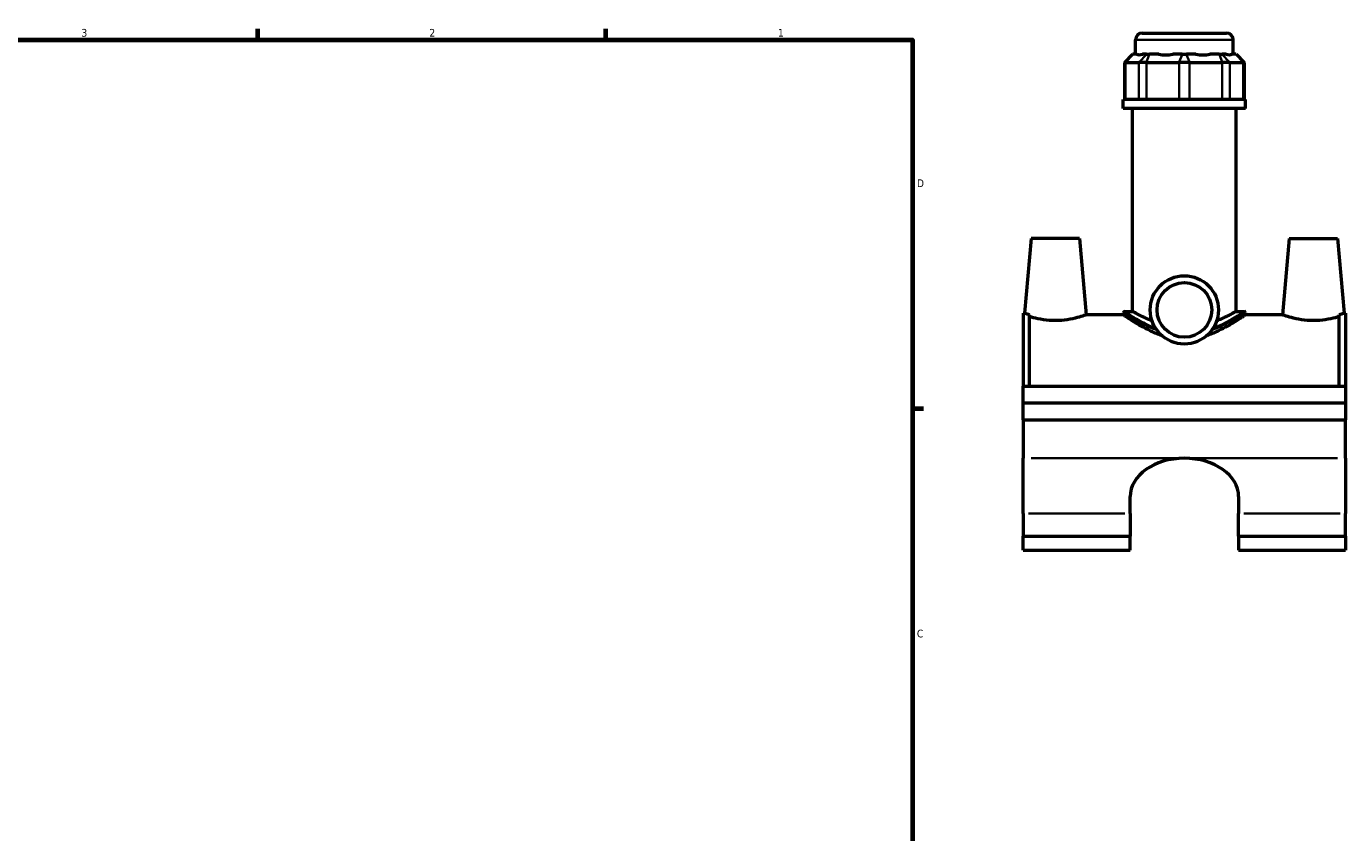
# Model space of a CAD drawing. Header units: inches. Extents: x 0.1 to 45.2, y 0.1 to 44.6.
# Tile 5 of 6: x 22.7 to 38.8, y 11.3 to 21.2. Entities that reach past the tile are written whole.
import ezdxf

# ---------------------------------------------------------------- set-up
doc = ezdxf.new("R2010")
doc.units = ezdxf.units.IN
doc.header["$MEASUREMENT"] = 0
for name, color, linetype, lineweight in [('Border (ANSI)', 7, 'Continuous', 70), ('Visible (ANSI)', 7, 'Continuous', 50), ('Visible Narrow (ANSI)', 7, 'Continuous', 35)]:
    doc.layers.add(name, color=color, linetype=linetype, lineweight=lineweight)
doc.styles.add('Note Text (ANSI)', font='tahoma.ttf')

# ---------------------------------------------------------------- blocks, each defined once
blk = doc.blocks.new('Borders Default Border')
at = {"layer": 'Border (ANSI)'}
for p, q in [((25.5, 21), (25.5, 21.134)), ((29.75, 21), (29.75, 21.134)), ((33.5, 16.5), (33.634, 16.5))]:
    blk.add_line(p, q, dxfattribs=at)
at = {"layer": 'Border (ANSI)', "flags": 128}
blk.add_lwpolyline([(0.5, 1), (0.5, 21), (33.5, 21), (33.5, 1), (0.5, 1)], dxfattribs=at)
at = {"layer": 'Border (ANSI)', "color": 5, "true_color": 0x0000ff, "char_height": 0.0945, "attachment_point": 7, "style": 'Note Text (ANSI)'}
for s, insert in [('3', (23.346, 21.038)), ('2', (27.596, 21.04)), ('1', (31.854, 21.04)), ('D', (33.553, 19.203)), ('C', (33.552, 13.701))]:
    blk.add_mtext(s, dxfattribs=dict(at, insert=insert))

msp = doc.modelspace()

# ---------------------------------------------------------------- linework, layer by layer
at = {"layer": 'Visible (ANSI)'}
for p, q in [((36.222, 20.825), (36.222, 21.001)), ((36.305, 21.083), (37.333, 21.083)), ((37.416, 20.825), (37.416, 21.001)), ((36.186, 20.825), (36.087, 20.726)), ((36.186, 20.825), (36.191, 20.825)), ((36.239, 20.825), (36.191, 20.825)), ((36.357, 20.825), (36.309, 20.825)), ((36.357, 20.825), (36.393, 20.825)), ((36.509, 20.825), (36.393, 20.825)), ((36.794, 20.825), (36.678, 20.825)), ((36.794, 20.825), (36.844, 20.825)), ((36.96, 20.825), (36.844, 20.825)), ((37.245, 20.825), (37.129, 20.825)), ((37.245, 20.825), (37.281, 20.825)), ((37.329, 20.825), (37.281, 20.825)), ((37.447, 20.825), (37.399, 20.825)), ((37.447, 20.825), (37.452, 20.825)), ((37.452, 20.825), (37.551, 20.726)), ((36.099, 20.726), (36.087, 20.726)), ((36.087, 20.726), (36.087, 20.272)), ((36.099, 20.726), (36.265, 20.726)), ((36.355, 20.726), (36.265, 20.726)), ((36.355, 20.726), (36.756, 20.726)), ((36.882, 20.726), (36.756, 20.726)), ((36.882, 20.726), (37.283, 20.726)), ((37.373, 20.726), (37.283, 20.726)), ((37.373, 20.726), (37.539, 20.726)), ((37.551, 20.726), (37.539, 20.726)), ((37.551, 20.726), (37.551, 20.272)), ((37.565, 20.272), (36.073, 20.272)), ((36.073, 20.161), (36.073, 20.272)), ((37.565, 20.161), (36.073, 20.161)), ((36.185, 17.685), (36.185, 20.161)), ((37.453, 17.685), (37.453, 20.161)), ((37.565, 20.161), (37.565, 20.272)), ((34.948, 18.575), (34.868, 17.664)), ((35.538, 18.575), (34.948, 18.575)), ((35.538, 18.575), (35.62, 17.642)), ((38.1, 18.575), (38.018, 17.642)), ((38.1, 18.575), (38.69, 18.575)), ((38.69, 18.575), (38.77, 17.664)), ((34.849, 17.664), (34.849, 16.772)), ((34.849, 17.664), (34.868, 17.664)), ((34.928, 16.772), (34.928, 17.644)), ((36.073, 17.642), (35.62, 17.642)), ((36.073, 17.669), (36.073, 17.642)), ((36.09, 17.685), (36.185, 17.685)), ((37.453, 17.685), (37.548, 17.685)), ((37.565, 17.669), (37.565, 17.642)), ((38.018, 17.642), (37.565, 17.642)), ((38.71, 16.772), (38.71, 17.644)), ((38.77, 17.664), (38.789, 17.664)), ((38.789, 17.664), (38.789, 16.772)), ((34.849, 16.772), (38.789, 16.772)), ((34.849, 16.567), (34.849, 16.772)), ((38.789, 16.772), (38.789, 16.567)), ((34.849, 16.567), (38.789, 16.567)), ((34.849, 16.567), (38.789, 16.567)), ((34.849, 16.361), (34.849, 16.567)), ((38.789, 16.567), (38.789, 16.361)), ((34.849, 16.361), (34.849, 15.891)), ((34.849, 16.361), (38.789, 16.361)), ((38.789, 15.891), (38.789, 16.361)), ((34.849, 15.217), (34.849, 15.891)), ((38.789, 15.891), (38.789, 15.217)), ((36.156, 15.217), (36.156, 15.422)), ((37.482, 15.422), (37.482, 15.217)), ((34.849, 15.217), (34.849, 14.938)), ((36.156, 15.217), (36.156, 14.938)), ((37.482, 14.938), (37.482, 15.217)), ((38.789, 14.938), (38.789, 15.217)), ((34.849, 14.768), (34.849, 14.938)), ((34.849, 14.938), (36.156, 14.938)), ((36.156, 14.768), (36.156, 14.938)), ((37.482, 14.938), (37.482, 14.768)), ((37.482, 14.938), (38.789, 14.938)), ((38.789, 14.938), (38.789, 14.768)), ((34.849, 14.768), (36.156, 14.768)), ((37.482, 14.768), (38.789, 14.768))]:
    msp.add_line(p, q, dxfattribs=at)
for radius in [0.417, 0.334]:
    msp.add_circle((36.819, 17.703), radius, dxfattribs=at)
for centre, radius, start, end in [((36.305, 21.001), 0.0829, 90, 180), ((37.333, 21.001), 0.0829, 0, 90), ((36.09, 17.669), 0.0166, 90, 180), ((37.548, 17.669), 0.0166, 0, 90)]:
    msp.add_arc(centre, radius, start, end, dxfattribs=at)
for centre, major_axis, ratio, start_param, end_param in [((36.819, 21.415), (-0.585, -0.585), 0.198912, 0.042463, 0.350237), ((36.819, 21.415), (0.496, 0.496), 0.668179, 3.576754, 3.884528), ((36.819, 21.415), (-0.496, 0.496), 0.668179, 2.398657, 2.706431), ((36.819, 21.415), (-0.585, 0.585), 0.198912, 2.791356, 3.09913), ((36.819, 15.422), (-0.663, 0), 0.707107, 4.712389, 6.283185), ((36.819, 15.422), (0.663, 0), 0.707107, 0, 1.570796)]:
    msp.add_ellipse(centre, major_axis=major_axis, ratio=ratio, start_param=start_param, end_param=end_param, dxfattribs=at)
for points, knots in [([(34.868, 17.664), (34.868, 17.664), (34.877, 17.66), (34.905, 17.651), (34.916, 17.648), (34.928, 17.644)], [4.3794475, 4.3794475, 4.3794475, 4.3794475, 4.7435764, 4.7435764, 4.9102275, 4.9102275, 4.9102275, 4.9102275]), ([(35.243, 17.572), (35.195, 17.572), (35.144, 17.576), (35.051, 17.589), (35.008, 17.599), (34.958, 17.612), (34.942, 17.617), (34.928, 17.621)], [2.9364451, 2.9364451, 2.9364451, 2.9364451, 3.3043662, 3.3043662, 3.6722873, 3.6722873, 3.8636438, 3.8636438, 3.8636438, 3.8636438]), ([(35.62, 17.642), (35.62, 17.642), (35.61, 17.639), (35.572, 17.626), (35.544, 17.617), (35.478, 17.599), (35.435, 17.589), (35.342, 17.576), (35.291, 17.572), (35.243, 17.572)], [7.341113, 7.341113, 7.341113, 7.341113, 7.707303, 7.707303, 8.073493, 8.073493, 8.441414, 8.441414, 8.809335, 8.809335, 8.809335, 8.809335]), ([(36.544, 17.389), (36.539, 17.391), (36.534, 17.393), (36.483, 17.41), (36.44, 17.429), (36.361, 17.467), (36.324, 17.486), (36.26, 17.522), (36.229, 17.54), (36.175, 17.574), (36.151, 17.589), (36.113, 17.615), (36.098, 17.625), (36.078, 17.639), (36.073, 17.642), (36.073, 17.642)], [0.708695, 0.708695, 0.708695, 0.708695, 0.751616, 0.751616, 1.127423, 1.127423, 1.503231, 1.503231, 1.873987, 1.873987, 2.244743, 2.244743, 2.615498, 2.615498, 2.986254, 2.986254, 2.986254, 2.986254]), ([(36.424, 17.57), (36.405, 17.577), (36.387, 17.584), (36.343, 17.604), (36.317, 17.616), (36.271, 17.639), (36.251, 17.649), (36.218, 17.667), (36.206, 17.674), (36.189, 17.683), (36.185, 17.685), (36.185, 17.685)], [1.063702, 1.063702, 1.063702, 1.063702, 1.249441, 1.249441, 1.560284, 1.560284, 1.871127, 1.871127, 2.181971, 2.181971, 2.492814, 2.492814, 2.492814, 2.492814]), ([(37.565, 17.642), (37.565, 17.642), (37.56, 17.639), (37.54, 17.625), (37.525, 17.615), (37.487, 17.589), (37.463, 17.574), (37.409, 17.54), (37.378, 17.522), (37.314, 17.486), (37.277, 17.467), (37.198, 17.429), (37.155, 17.41), (37.104, 17.393), (37.099, 17.391), (37.094, 17.389)], [8.958761, 8.958761, 8.958761, 8.958761, 9.329517, 9.329517, 9.700273, 9.700273, 10.071028, 10.071028, 10.441784, 10.441784, 10.817592, 10.817592, 11.1934, 11.1934, 11.236321, 11.236321, 11.236321, 11.236321]), ([(37.453, 17.685), (37.453, 17.685), (37.449, 17.683), (37.432, 17.674), (37.42, 17.667), (37.387, 17.649), (37.367, 17.639), (37.321, 17.616), (37.295, 17.604), (37.251, 17.584), (37.233, 17.577), (37.214, 17.57)], [7.478442, 7.478442, 7.478442, 7.478442, 7.789285, 7.789285, 8.100129, 8.100129, 8.410972, 8.410972, 8.721815, 8.721815, 8.907554, 8.907554, 8.907554, 8.907554]), ([(38.395, 17.572), (38.347, 17.572), (38.296, 17.576), (38.203, 17.589), (38.16, 17.599), (38.094, 17.617), (38.066, 17.626), (38.028, 17.639), (38.018, 17.642), (38.018, 17.642)], [0, 0, 0, 0, 0.367921, 0.367921, 0.735842, 0.735842, 1.102032, 1.102032, 1.468223, 1.468223, 1.468223, 1.468223]), ([(38.71, 17.621), (38.696, 17.617), (38.68, 17.612), (38.63, 17.599), (38.587, 17.589), (38.494, 17.576), (38.443, 17.572), (38.395, 17.572)], [4.9456914, 4.9456914, 4.9456914, 4.9456914, 5.1370479, 5.1370479, 5.504969, 5.504969, 5.8728901, 5.8728901, 5.8728901, 5.8728901]), ([(38.71, 17.644), (38.722, 17.648), (38.733, 17.651), (38.761, 17.66), (38.77, 17.664), (38.77, 17.664)], [3.8486675, 3.8486675, 3.8486675, 3.8486675, 4.0153186, 4.0153186, 4.3794475, 4.3794475, 4.3794475, 4.3794475])]:
    msp.add_open_spline(points, degree=3, knots=knots, dxfattribs=at)
at = {"layer": 'Visible Narrow (ANSI)'}
for p, q in [((37.408, 21.001), (36.23, 21.001)), ((36.187, 20.82), (36.104, 20.731)), ((36.353, 20.82), (36.27, 20.731)), ((36.391, 20.82), (36.357, 20.731)), ((36.792, 20.82), (36.757, 20.731)), ((36.846, 20.82), (36.881, 20.731)), ((37.247, 20.82), (37.281, 20.731)), ((37.285, 20.82), (37.368, 20.731)), ((37.451, 20.82), (37.534, 20.731)), ((36.099, 20.294), (36.099, 20.703)), ((36.265, 20.703), (36.265, 20.294)), ((36.355, 20.294), (36.355, 20.703)), ((36.756, 20.703), (36.756, 20.294)), ((36.882, 20.294), (36.882, 20.703)), ((37.283, 20.703), (37.283, 20.294)), ((37.373, 20.294), (37.373, 20.703)), ((37.539, 20.703), (37.539, 20.294)), ((34.948, 15.891), (36.721, 15.891)), ((36.918, 15.891), (38.691, 15.891)), ((34.914, 15.217), (36.091, 15.217)), ((37.547, 15.217), (38.724, 15.217))]:
    msp.add_line(p, q, dxfattribs=at)
for points, knots in [([(36.073, 17.669), (36.073, 17.669), (36.073, 17.669), (36.074, 17.668), (36.094, 17.655), (36.162, 17.613), (36.208, 17.585), (36.321, 17.525), (36.389, 17.491), (36.471, 17.46), (36.477, 17.458), (36.483, 17.456)], [-8.918421, -8.918421, -8.918421, -8.918421, -8.902229, -8.902229, -8.196166, -8.196166, -7.545812, -7.545812, -6.869182, -6.869182, -6.819107, -6.819107, -6.819107, -6.819107]), ([(36.468, 17.478), (36.395, 17.507), (36.33, 17.54), (36.221, 17.601), (36.177, 17.629), (36.11, 17.671), (36.091, 17.685), (36.09, 17.685), (36.09, 17.685), (36.09, 17.685)], [6.886906, 6.886906, 6.886906, 6.886906, 7.545812, 7.545812, 8.196166, 8.196166, 8.902229, 8.902229, 8.918421, 8.918421, 8.918421, 8.918421]), ([(37.155, 17.456), (37.206, 17.474), (37.252, 17.495), (37.373, 17.553), (37.438, 17.59), (37.521, 17.64), (37.546, 17.657), (37.562, 17.667), (37.565, 17.668), (37.565, 17.668)], [-16.963356, -16.963356, -16.963356, -16.963356, -16.526836, -16.526836, -15.727786, -15.727786, -15.119744, -15.119744, -14.864041, -14.864041, -14.864041, -14.864041]), ([(37.548, 17.685), (37.548, 17.685), (37.546, 17.684), (37.53, 17.673), (37.506, 17.657), (37.425, 17.606), (37.361, 17.567), (37.249, 17.512), (37.211, 17.494), (37.17, 17.478)], [14.864041, 14.864041, 14.864041, 14.864041, 15.119744, 15.119744, 15.727786, 15.727786, 16.526836, 16.526836, 16.895555, 16.895555, 16.895555, 16.895555])]:
    msp.add_open_spline(points, degree=3, knots=knots, dxfattribs=at)

# ---------------------------------------------------------------- block references
msp.add_blockref('Borders Default Border', (0, 0))

doc.saveas('drawing.dxf')
